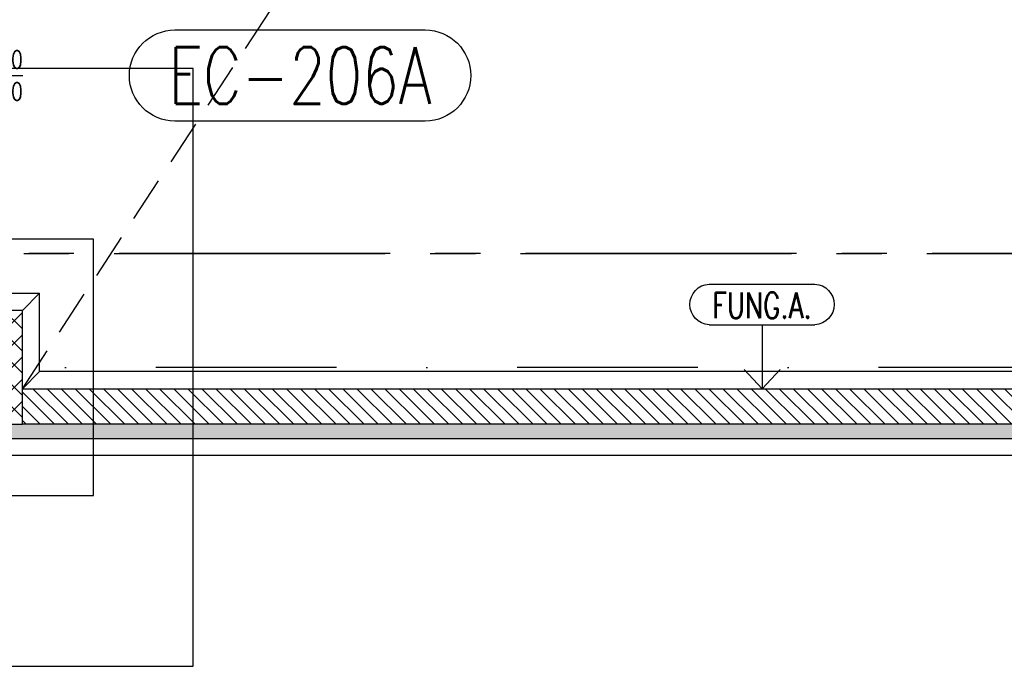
# Model space of a CAD drawing. Extents: x 34560 to 100229, y -303284 to -152113.
# Tile 63 of 74: x 74735 to 81658, y -174586 to -170044. Entities that reach past the tile are written whole.
import ezdxf
from ezdxf.enums import TextEntityAlignment as Align

# ---------------------------------------------------------------- set-up
doc = ezdxf.new("R2010")
doc.units = 0
doc.header["$LTSCALE"] = 100
for name, pattern in [('A__G__-_-_RA_-A-$0$STRICHPUNKT', [25.4, 12.7, -6.35, 0, -6.35]), ('A_CGEG-_-____-A-$0$MITTE2', [28.575, 19.05, -3.175, 3.175, -3.175]), ('A_CGEG-_-____-A-$0$VERDECKT', [9.525, 6.35, -3.175]), ('A_CGEG-_-____-A-$0$VERDECKT2', [4.7625, 3.175, -1.5875])]:
    doc.linetypes.add(name, pattern=pattern)
doc.layers.get('0').update_dxf_attribs({"linetype": 'CONTINUOUS'})
for name, color, linetype in [('A__G__-_-_RA_-A-$0$A1-ACHS-RAS---', 7, 'A__G__-_-_RA_-A-$0$STRICHPUNKT'), ('A_CGEG-_-____-A-$0$A2-ANSI-EF----', 1, 'CONTINUOUS'), ('A_CGEG-_-____-A-$0$A2-TUER-BKL050', 8, 'CONTINUOUS'), ('A_CGEG-_-____-A-$0$A2-TUER-NUM200', 8, 'CONTINUOUS'), ('A_CGEG-_-____-A-$0$A2-TUER-TEX050', 8, 'CONTINUOUS'), ('A_CGEG-_-____-A-$0$A2-VERD-UNT---', 1, 'A_CGEG-_-____-A-$0$VERDECKT'), ('A_CGEG-_-____-A-$0$A2-WAND-BFT---', 3, 'CONTINUOUS'), ('A_CGEG-_-____-A-$0$A2-WAND-MWK---', 60, 'CONTINUOUS'), ('A_CGEG-_-____-A-$0$A2-WAND-PAN---', 7, 'CONTINUOUS'), ('A_CGEG-_-____-A-$0$A3-DECK-HOE', 5, 'A_CGEG-_-____-A-$0$VERDECKT2'), ('A_CGEG-_-____-A-$0$A3-PLAN-SYM100', 2, 'CONTINUOUS'), ('A_CGEG-_-____-A-$0$A3-SCHN-LIN100', 50, 'A_CGEG-_-____-A-$0$MITTE2'), ('A_CGEG-_-____-A-$0$A3-SCHN-LIN200', 50, 'A_CGEG-_-____-A-$0$MITTE2'), ('A_CGEG-_-____-A-$0$A5-SCHR-FT----', 81, 'CONTINUOUS'), ('A_CGEG-_-____-A-$0$A5-SCHR-MWK---', 81, 'CONTINUOUS'), ('A_CGEG-_-____-A-$0$A5-SCHR-PAN---', 5, 'CONTINUOUS'), ('BITO_BUILDING', 8, 'CONTINUOUS')]:
    doc.layers.add(name, color=color, linetype=linetype)
doc.styles.add('A_CGEG-_-____-A-$0$NORMAL', font='romans.shx', dxfattribs={"width": 0.75})

# ---------------------------------------------------------------- blocks, each defined once
blk = doc.blocks.new('A_CGEG-_-____-A-$0$BFT_STUETZE_80')
at = {"layer": 'A_CGEG-_-____-A-$0$A5-SCHR-FT----'}
h = blk.add_hatch(dxfattribs=at)
h.set_pattern_fill('ANSI37', color=256, scale=3.464567, style=0)
h.set_pattern_definition([(45, (42883.72, -18623.774), (-7.7781746, 7.7781746), []), (135, (42883.72, -18623.774), (-7.7781746, -7.7781746), [])])
h.paths.add_polyline_path([(-40, -40), (40, -40), (40, 40), (-40, 40)])
at = {"layer": 'A_CGEG-_-____-A-$0$A2-WAND-BFT---'}
blk.add_lwpolyline([(-40, -40), (40, -40), (40, 40), (-40, 40)], close=True, dxfattribs=at)
blk = doc.blocks.new('A_CGEG-_-____-A-$0$FC4')
at = {"layer": 'A_CGEG-_-____-A-$0$A2-VERD-UNT---'}
for points in [[(-160, 210), (-160, -210), (160, -210), (160, 210)], [(-90, 90), (-90, -90), (90, -90), (90, 90)]]:
    blk.add_lwpolyline(points, close=True, dxfattribs=at)
blk = doc.blocks.new('A_CGEG-_-____-A-$0$WSTMP_U')
at = {"layer": 'A_CGEG-_-____-A-$0$A3-PLAN-SYM100', "color": 1}
for p, q in [((0.001, 0), (-0.0622, -0.0679)), ((0.001, 0), (0.0641, -0.0679)), ((0.001, -0.2244), (0.001, 0)), ((-0.185, -0.2244), (0.187, -0.2244)), ((-0.185, -0.3675), (0.187, -0.3675))]:
    blk.add_line(p, q, dxfattribs=at)
for centre, start, end in [((-0.181, -0.2959), 93.1984, 266.8016), ((0.183, -0.2959), 273.1984, 86.8016)]:
    blk.add_arc(centre, 0.0717, start, end, dxfattribs=at)
at = {"layer": 'A_CGEG-_-____-A-$0$A3-PLAN-SYM100', "color": 1, "style": 'A_CGEG-_-____-A-$0$NORMAL', "width": 0.75}
blk.add_attdef('W', text='', height=0.09, dxfattribs=at).set_placement((0.0013, -0.2974), align=Align.MIDDLE)
blk = doc.blocks.new('A_CGEG-_-____-A-$0$b_t150')
at = {"layer": 'A_CGEG-_-____-A-$0$A2-TUER-TEX050'}
blk.add_line((0, 0), (0, 25), dxfattribs=at)
at = {"layer": 'A_CGEG-_-____-A-$0$A2-TUER-BKL050', "style": 'A_CGEG-_-____-A-$0$NORMAL', "width": 0.75}
blk.add_attdef('T_BKL', text='', height=12.5, rotation=90, dxfattribs=at).set_placement((0, 30), align=Align.MIDDLE_LEFT)
at = {"layer": 'A_CGEG-_-____-A-$0$A2-TUER-TEX050', "style": 'A_CGEG-_-____-A-$0$NORMAL', "width": 0.75}
for tag, p in [('WEITE', (-5, 25)), ('HOEHE', (17.5, 25))]:
    blk.add_attdef(tag, text='', height=12.5, rotation=90, dxfattribs=at).set_placement(p, align=Align.RIGHT)
blk = doc.blocks.new('A_CGEG-_-____-A-$0$B_T31200')
at = {"layer": 'A_CGEG-_-____-A-$0$A2-TUER-NUM200'}
blk.add_lwpolyline([(32, 308), (32, 132, -1), (-32, 132), (-32, 308, -1)], format="xyb", close=True, dxfattribs=at)
at = {"layer": 'A_CGEG-_-____-A-$0$A2-TUER-NUM200', "style": 'A_CGEG-_-____-A-$0$NORMAL', "width": 0.75}
blk.add_attdef('POSNUM', text='', height=40, rotation=90, dxfattribs=at).set_placement((0, 220), align=Align.MIDDLE_CENTER)
blk = doc.blocks.new('EG-C-202ff GR kurz oReg')
at = {"layer": 'A_CGEG-_-____-A-$0$A5-SCHR-MWK---'}
h = blk.add_hatch(dxfattribs=at)
h.set_pattern_fill('ANSI31', color=256, scale=22.047244, angle=90, style=0)
h.set_pattern_definition([(135, (136000, -77000), (-49.497475, -49.497475), [])])
h.paths.add_polyline_path([(46000, 1950), (35600, 1950), (35600, 1700), (46000, 1700)])
at = {"layer": 'A_CGEG-_-____-A-$0$A5-SCHR-PAN---'}
h = blk.add_hatch(dxfattribs=at)
h.set_pattern_fill('HONEY', color=256, scale=15.7, angle=45, style=0)
h.set_pattern_definition([(45, (136000, -77350), (22.34603, 83.396486), [49.8475, -99.695]), (165, (136000, -77350), (-83.39649, -22.346013), [49.8475, -99.695]), (105, (136000, -77350), (-61.05046, 61.050473), [-99.695, 49.8475])])
h.paths.add_polyline_path([(46400, 1700), (46000, 1700), (35600, 1700), (35200, 1700), (35200, 1600), (46400, 1600)])
h.paths.add_polyline_path([(35200, 1700), (34800, 1700), (27968, 1700), (27968, 1600), (35200, 1600)])
at = {"layer": 'A__G__-_-_RA_-A-$0$A1-ACHS-RAS---'}
blk.add_line((58129.4, 2100), (-3760.5, 2100), dxfattribs=at)
at = {"layer": 'A_CGEG-_-____-A-$0$A2-ANSI-EF----'}
for p, q in [((35252, 2620), (35720, 2620)), ((35600, 2500), (35720, 2620)), ((35720, 2070), (35720, 2620)), ((35600, 1950), (35720, 2070)), ((45880, 2070), (35720, 2070)), ((49993.3, 1480), (28243, 1480))]:
    blk.add_line(p, q, dxfattribs=at)
at = {"layer": 'A_CGEG-_-____-A-$0$A2-WAND-MWK---'}
for p, q in [((35600, 1700), (35600, 1950)), ((35600, 1950), (46000, 1950)), ((46000, 1700), (35600, 1700))]:
    blk.add_line(p, q, dxfattribs=at)
at = {"layer": 'A_CGEG-_-____-A-$0$A2-WAND-PAN---'}
blk.add_line((27968, 1600), (52758.3, 1600), dxfattribs=at)
at = {"layer": 'A_CGEG-_-____-A-$0$A3-DECK-HOE'}
blk.add_line((35600, 1950), (45900, 17650), dxfattribs=at)
at = {"layer": 'A_CGEG-_-____-A-$0$A3-SCHN-LIN100'}
blk.add_line((43900, 2900), (-3760.5, 2900), dxfattribs=at)
at = {"layer": 'A_CGEG-_-____-A-$0$A3-SCHN-LIN200'}
blk.add_line((-3760.5, 2900), (43900, 2900), dxfattribs=at)
at = {"xscale": 10, "yscale": 10, "zscale": 10, "rotation": 270}
blk.add_blockref('A_CGEG-_-____-A-$0$B_T31200', (35352, 4150), dxfattribs=at).add_auto_attribs({'POSNUM': 'EC-206A'})
at = {"layer": 'A_CGEG-_-____-A-$0$A2-TUER-TEX050', "xscale": 10, "yscale": 10, "zscale": 10, "rotation": 270}
blk.add_blockref('A_CGEG-_-____-A-$0$b_t150', (35352, 4150), dxfattribs=at).add_auto_attribs({'WEITE': '250', 'HOEHE': '350'})
at = {"layer": 'A_CGEG-_-____-A-$0$A2-VERD-UNT---', "xscale": 10, "yscale": 10, "zscale": 10}
blk.add_blockref('A_CGEG-_-____-A-$0$FC4', (35200, 2100), dxfattribs=at)
at = {"layer": 'A_CGEG-_-____-A-$0$A2-WAND-BFT---', "xscale": 10, "yscale": 10, "zscale": 10}
blk.add_blockref('A_CGEG-_-____-A-$0$BFT_STUETZE_80', (35200, 2100), dxfattribs=at)
at = {"layer": 'A_CGEG-_-____-A-$0$A3-PLAN-SYM100'}
ref = blk.add_blockref('A_CGEG-_-____-A-$0$WSTMP_U', (40798.1, 1950), dxfattribs=dict(at, xscale=-2000, yscale=2000, zscale=2000, rotation=180))
ref.add_attrib('W', 'FUNG.A.', dxfattribs={"color": 1, "height": 180, "style": 'A_CGEG-_-____-A-$0$NORMAL', "width": 0.75}).set_placement((40798.8, 2534.7), align=Align.MIDDLE)

msp = doc.modelspace()

# ---------------------------------------------------------------- block references
at = {"layer": 'BITO_BUILDING', "color": 6}
msp.add_blockref('EG-C-202ff GR kurz oReg', (39154.335, -174586.328), dxfattribs=at)

doc.saveas('drawing.dxf')
